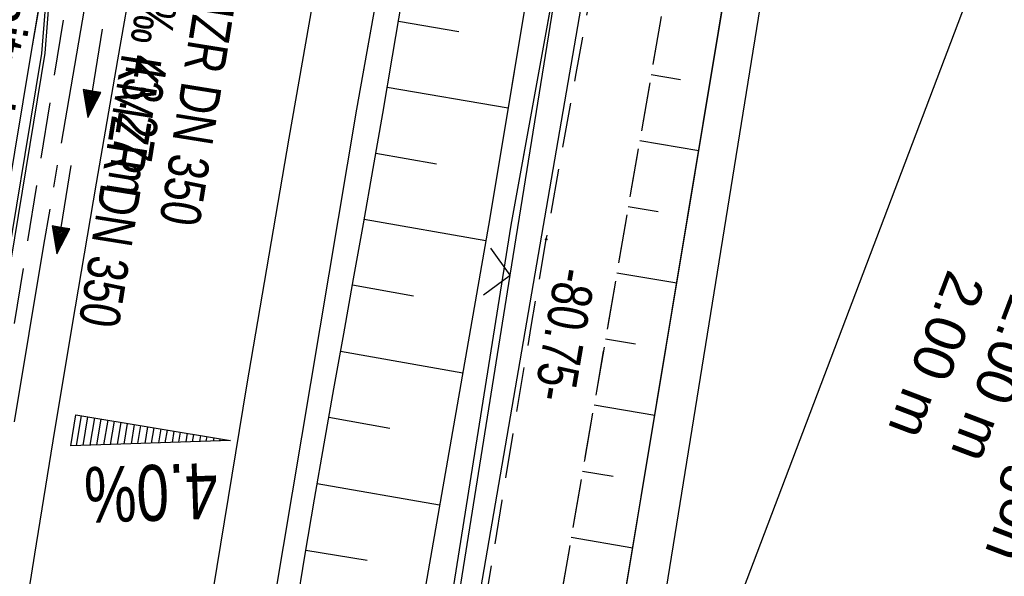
# Model space of a CAD drawing. Extents: x 508892 to 509489, y 458506 to 459473.
# Tile 12 of 62: x 509047 to 509091, y 458605 to 458630. Entities that reach past the tile are written whole.
import ezdxf

# ---------------------------------------------------------------- set-up
doc = ezdxf.new("R2010")
doc.units = 0
doc.header["$LTSCALE"] = 10
doc.header["$MEASUREMENT"] = 0
for name, pattern in [('ACHSE', [5.5, 4, -0.5, 0.5, -0.5]), ('AUSGEZOGEN', [0]), ('LT00', [0]), ('LT11', [0.3, 0.2, -0.1]), ('STRICHLINIE2', [0.375, 0.25, -0.125])]:
    doc.linetypes.add(name, pattern=pattern)
doc.layers.get('0').update_dxf_attribs({"linetype": 'LT00'})
for name, color, linetype in [('--EK_FBR', 1, 'LT00'), ('--EK_Halt-Pfeil', 4, 'LT00'), ('--EK_Haltung', 7, 'STRICHLINIE2'), ('--EK_Haltung-Text', 140, 'LT00'), ('--EL_DFK_AB_L', 21, 'LT00'), ('--EL_Halt-Pfeil', 4, 'LT00'), ('--EL_Haltung', 182, 'STRICHLINIE2'), ('--EL_Haltung-Text', 182, 'LT00'), ('-AX-093', 35, 'ACHSE'), ('-QUE-20O', 11, 'LT00'), ('ABSTAND', 8, 'LT00'), ('BW_TEXT_B', 20, 'AUSGEZOGEN'), ('DFK_AB_L', 21, 'LT00'), ('DFK_KATASTER', 250, 'LT00'), ('RINNE_TEXT', 11, 'Continuous'), ('V111_AFBR_BAB', 250, 'LT00'), ('V111_BOESCH', 250, 'LT00'), ('V111_BOSCHUNG', 250, 'LT00'), ('V111_FELDWEG', 250, 'LT11'), ('V111_GRABEN', 250, 'LT00'), ('V111_H_BORD', 8, 'LT00'), ('V111_LD_MARK', 250, 'LT00'), ('V111_RINNE', 182, 'LT00'), ('V111_ZAUN', 40, 'LT00'), ('V112_AFBR_BAB', 250, 'LT00'), ('V112_BOESCH', 250, 'LT00'), ('V112_BOSCHUNG', 250, 'LT00'), ('V112_FELDWEG', 250, 'LT11'), ('V112_GRABEN', 250, 'LT00'), ('V112_H_BORD', 8, 'LT00'), ('V112_LD_MARK', 250, 'LT00'), ('V112_RINNE', 182, 'LT00'), ('V112_ZAUN', 40, 'LT00')]:
    doc.layers.add(name, color=color, linetype=linetype)
doc.styles.add('Arial', font='ARIAL.TTF')
doc.styles.add('Beschrift', font='ARIAL.TTF')
doc.styles.add('Haltungsbeschriftung', font='ARIAL.TTF', dxfattribs={"width": 0.75})
doc.styles.get("Standard").update_dxf_attribs({"font": 'ARIAL.TTF'})

# ---------------------------------------------------------------- blocks, each defined once
blk = doc.blocks.new('SYMB0011')
at = {"color": 0, "linetype": 'ByBlock'}
for p, q in [((0.5, 0), (-0.5, 0)), ((0, 0.5), (0, -0.5))]:
    blk.add_line(p, q, dxfattribs=at)
blk = doc.blocks.new('SYMB0024')
at = {"color": 0, "linetype": 'ByBlock'}
for p, q in [((-0.5, 0.5), (0, 0)), ((0, 0), (0.5, 0.5))]:
    blk.add_line(p, q, dxfattribs=at)
blk = doc.blocks.new('SYMB0070')
at = {"color": 0, "linetype": 'ByBlock'}
for p, q in [((-0.5, 0), (0.2, 0)), ((0.5, 0), (0.2, 0.1)), ((0.2, 0.1), (0.2, 0)), ((0.468, 0), (0.21, 0.086)), ((0.21, 0.086), (0.21, -0.086)), ((0.21, -0.086), (0.468, 0)), ((0.22, -0.072), (0.437, 0)), ((0.23, -0.058), (0.405, 0)), ((0.24, -0.045), (0.374, 0)), ((0.342, 0), (0.25, 0.031)), ((0.25, 0.031), (0.25, -0.031)), ((0.25, -0.031), (0.342, 0)), ((0.26, -0.017), (0.31, 0)), ((0.27, -0.003), (0.279, 0))]:
    blk.add_line(p, q, dxfattribs=at)
for points in [[(0.2, 0), (0.2, -0.1), (0.5, 0)], [(0.437, 0), (0.22, 0.072), (0.22, -0.072)], [(0.405, 0), (0.23, 0.058), (0.23, -0.058)], [(0.374, 0), (0.24, 0.045), (0.24, -0.045)], [(0.31, 0), (0.26, 0.017), (0.26, -0.017)], [(0.279, 0), (0.27, 0.003), (0.27, -0.003)]]:
    blk.add_lwpolyline(points, dxfattribs=at)

msp = doc.modelspace()

# ---------------------------------------------------------------- linework, layer by layer
at = {"layer": '--EK_FBR', "linetype": 'LT11', "flags": 128}
for points in [[(509295.725, 459263.501), (509295.165, 459262.922), (509294.666, 459262.289), (509294.234, 459261.609), (509293.873, 459260.889), (509292.396, 459257.908), (509290.922, 459254.927), (509289.451, 459251.945), (509287.987, 459248.959), (509286.529, 459245.97), (509285.081, 459242.976), (509283.694, 459240.082), (509282.314, 459237.185), (509280.94, 459234.285), (509279.568, 459231.384), (509278.195, 459228.483), (509276.82, 459225.584), (509275.395, 459222.593), (509273.965, 459219.604), (509272.533, 459216.616), (509271.099, 459213.629), (509269.666, 459210.641), (509268.235, 459207.652), (509266.807, 459204.661), (509265.921, 459202.797), (509265.04, 459200.931), (509264.166, 459199.061), (509263.302, 459197.187), (509262.451, 459195.308), (509261.616, 459193.421), (509260.799, 459191.527), (509260.034, 459189.701), (509259.285, 459187.869), (509258.549, 459186.031), (509257.824, 459184.189), (509257.061, 459182.228), (509256.302, 459180.266), (509255.543, 459178.305), (509254.779, 459176.345), (509254.007, 459174.388), (509253.016, 459171.925), (509252.006, 459169.47), (509250.98, 459167.021), (509249.94, 459164.578), (509248.888, 459162.14), (509247.826, 459159.706), (509246.756, 459157.276), (509245.654, 459154.79), (509244.549, 459152.306), (509243.444, 459149.822), (509242.343, 459147.336), (509241.247, 459144.848), (509239.602, 459141.067), (509237.977, 459137.278), (509236.37, 459133.48), (509234.779, 459129.676), (509233.202, 459125.865), (509231.638, 459122.05), (509230.085, 459118.229), (509228.542, 459114.405), (509227.006, 459110.577), (509225.475, 459106.747), (509223.949, 459102.916), (509222.425, 459099.084), (509220.737, 459094.839), (509219.05, 459090.594), (509217.362, 459086.35), (509215.672, 459082.106), (509214.231, 459078.493), (509212.788, 459074.881), (509211.339, 459071.27), (509209.885, 459067.663), (509208.423, 459064.058), (509206.951, 459060.457), (509205.469, 459056.861), (509204.262, 459053.957), (509203.049, 459051.055), (509201.831, 459048.155), (509200.611, 459045.255), (509199.391, 459042.356), (509198.173, 459039.457), (509196.959, 459036.555), (509195.749, 459033.652), (509194.548, 459030.745), (509193.229, 459027.526), (509191.92, 459024.303), (509190.618, 459021.077), (509189.32, 459017.849), (509188.025, 459014.62), (509183.421, 459002.149), (509183.311, 459001.142), (509183.209, 459000.136), (509183.123, 458999.129), (509183.06, 458998.122), (509183.029, 458997.115), (509183.036, 458996.107), (509183.101, 458994.936), (509183.227, 458993.767), (509183.409, 458992.604), (509183.644, 458991.45), (509183.928, 458990.307), (509184.259, 458989.178), (509184.592, 458988.178), (509184.953, 458987.19), (509185.336, 458986.21), (509185.733, 458985.235), (509186.139, 458984.263), (509186.547, 458983.29), (509186.951, 458982.314), (509187.392, 458981.209), (509187.814, 458980.095), (509188.21, 458978.972), (509188.576, 458977.841), (509188.906, 458976.7), (509189.195, 458975.55), (509189.437, 458974.389), (509189.627, 458973.219), (509189.78, 458971.8), (509189.851, 458970.372), (509189.842, 458968.939), (509189.754, 458967.505), (509189.588, 458966.077), (509189.347, 458964.659), (509189.033, 458963.257), (509188.645, 458961.875), (509188.139, 458960.389), (509187.554, 458958.934), (509186.895, 458957.511), (509186.168, 458956.121), (509185.379, 458954.765), (509184.533, 458953.442), (509183.636, 458952.155), (509182.695, 458950.904), (509181.729, 458949.706), (509180.729, 458948.54), (509179.699, 458947.401), (509178.644, 458946.285), (509177.567, 458945.189), (509176.473, 458944.108), (509175.366, 458943.039), (509174.249, 458941.977), (509173.128, 458940.919), (509172.005, 458939.86), (509170.706, 458938.626), (509169.416, 458937.382), (509168.137, 458936.128), (509166.875, 458934.859), (509165.633, 458933.572), (509164.416, 458932.266), (509163.226, 458930.938), (509162.069, 458929.584), (509160.947, 458928.202), (509159.866, 458926.789), (509158.776, 458925.269), (509157.731, 458923.715), (509156.729, 458922.13), (509155.767, 458920.518), (509154.841, 458918.881), (509153.95, 458917.224), (509153.09, 458915.549), (509152.258, 458913.86), (509151.451, 458912.159), (509150.386, 458909.825), (509149.36, 458907.477), (509148.37, 458905.116), (509147.413, 458902.743), (509146.486, 458900.359), (509145.586, 458897.965), (509144.712, 458895.563), (509143.859, 458893.152), (509143.002, 458890.667), (509142.163, 458888.175), (509141.338, 458885.678), (509140.526, 458883.177), (509139.722, 458880.672), (509138.924, 458878.165), (509138.13, 458875.657), (509137.337, 458873.149), (509136.541, 458870.641), (509135.756, 458868.181), (509134.969, 458865.722), (509134.181, 458863.263), (509133.395, 458860.804), (509132.614, 458858.344), (509131.84, 458855.882), (509131.074, 458853.417), (509130.32, 458850.948), (509129.58, 458848.476), (509128.83, 458845.915), (509128.095, 458843.349), (509127.371, 458840.78), (509126.656, 458838.208), (509125.947, 458835.634), (509125.241, 458833.059), (509124.536, 458830.484), (509123.828, 458827.91), (509123.116, 458825.337), (509122.395, 458822.767), (509121.664, 458820.199), (509120.923, 458817.645), (509120.172, 458815.094), (509119.414, 458812.545), (509118.651, 458809.998), (509117.886, 458807.451), (509117.123, 458804.903), (509116.364, 458802.355), (509115.611, 458799.804), (509114.869, 458797.251), (509114.032, 458794.317), (509113.209, 458791.378), (509112.397, 458788.436), (509111.594, 458785.492), (509110.798, 458782.546), (509110.005, 458779.598), (509109.213, 458776.651), (509108.419, 458773.704), (509107.517, 458770.375), (509106.612, 458767.048), (509105.705, 458763.721), (509104.799, 458760.394), (509103.895, 458757.066), (509102.996, 458753.737), (509102.103, 458750.406), (509101.22, 458747.073), (509100.347, 458743.737), (509099.4, 458740.058), (509098.466, 458736.375), (509097.545, 458732.69), (509096.633, 458729.002), (509095.729, 458725.312), (509094.832, 458721.62), (509093.106, 458714.464), (509091.396, 458707.305), (509089.704, 458700.141), (509088.031, 458692.972), (509087.314, 458689.871), (509086.603, 458686.769), (509085.899, 458683.664), (509085.206, 458680.558), (509084.524, 458677.449), (509083.857, 458674.338), (509083.205, 458671.223), (509082.572, 458668.104), (509081.956, 458664.972), (509081.358, 458661.837), (509080.775, 458658.699), (509080.204, 458655.558), (509079.643, 458652.416), (509079.088, 458649.272), (509078.538, 458646.128), (509077.309, 458639.07), (509076.475, 458634.267), (509075.449, 458628.336), (509074.425, 458622.404), (509073.401, 458616.473), (509072.377, 458610.541), (509071.352, 458604.609), (509070.324, 458598.678), (509069.292, 458592.746), (509068.899, 458590.49), (509068.508, 458588.234), (509068.122, 458585.977), (509067.744, 458583.719), (509067.377, 458581.46), (509067.023, 458579.198), (509066.686, 458576.934), (509066.368, 458574.668), (509066.11, 458572.704), (509065.864, 458570.739), (509065.629, 458568.772), (509065.401, 458566.804), (509065.175, 458564.835), (509064.95, 458562.867), (509064.709, 458560.79), (509064.46, 458558.713), (509064.2, 458556.638), (509063.906, 458554.417), (509063.6, 458552.198), (509063.283, 458549.98), (509062.959, 458547.763), (509062.633, 458545.546), (509062.308, 458543.329), (509062.305, 458543.306)], [(509059.23, 458544.472), (509059.717, 458548.079), (509060.334, 458552.631), (509060.955, 458557.184), (509061.443, 458560.742), (509061.936, 458564.3), (509062.434, 458567.857), (509062.94, 458571.412), (509063.454, 458574.967), (509063.991, 458578.61), (509064.537, 458582.252), (509065.092, 458585.892), (509065.652, 458589.532), (509066.217, 458593.171), (509066.827, 458597.067), (509067.442, 458600.962), (509068.065, 458604.856), (509068.698, 458608.748), (509069.342, 458612.639), (509070, 458616.527), (509070.673, 458620.412), (509071.333, 458624.126), (509072.006, 458627.838), (509072.691, 458631.548), (509073.385, 458635.256), (509074.087, 458638.962), (509074.123, 458639.153), (509074.793, 458642.668), (509075.503, 458646.373), (509076.949, 458653.905), (509078.397, 458661.437), (509079.849, 458668.969), (509080.451, 458672.086), (509081.056, 458675.203), (509081.668, 458678.318), (509082.289, 458681.431), (509082.921, 458684.542), (509083.569, 458687.65), (509084.234, 458690.753), (509084.919, 458693.852), (509085.566, 458696.684), (509086.23, 458699.511), (509086.908, 458702.336), (509087.6, 458705.157), (509088.301, 458707.976), (509089.009, 458710.794), (509089.723, 458713.61), (509090.44, 458716.426), (509091.157, 458719.241), (509091.872, 458722.057), (509092.689, 458725.294), (509093.503, 458728.531), (509094.315, 458731.769), (509095.128, 458735.007), (509095.944, 458738.243), (509096.765, 458741.479), (509097.594, 458744.712), (509098.69, 458748.935), (509099.802, 458753.154), (509100.927, 458757.369), (509102.064, 458761.581), (509103.213, 458765.79), (509104.371, 458769.997), (509105.537, 458774.201), (509106.654, 458778.203), (509107.776, 458782.205), (509108.901, 458786.205), (509110.026, 458790.206), (509111.149, 458794.206), (509112.269, 458798.208), (509113.162, 458801.412), (509114.054, 458804.617), (509114.945, 458807.821), (509115.839, 458811.025), (509116.736, 458814.228), (509117.639, 458817.43), (509118.549, 458820.629), (509119.948, 458825.483), (509121.366, 458830.332), (509122.801, 458835.176), (509124.252, 458840.015), (509125.717, 458844.851), (509127.195, 458849.682), (509128.554, 458854.092), (509129.924, 458858.499), (509131.306, 458862.902), (509132.701, 458867.3), (509134.111, 458871.693), (509135.156, 458874.912), (509136.207, 458878.129), (509137.265, 458881.344), (509138.327, 458884.558), (509139.391, 458887.772), (509140.456, 458890.985), (509141.521, 458894.2), (509142.149, 458896.099), (509142.781, 458897.996), (509143.42, 458899.892), (509144.07, 458901.783), (509144.735, 458903.668), (509145.42, 458905.547), (509146.127, 458907.417), (509146.862, 458909.276), (509147.627, 458911.124), (509148.428, 458912.959), (509149.394, 458915.045), (509150.412, 458917.108), (509151.485, 458919.144), (509152.612, 458921.149), (509153.795, 458923.12), (509155.036, 458925.053), (509156.335, 458926.944), (509157.693, 458928.789), (509158.783, 458930.181), (509159.906, 458931.547), (509161.058, 458932.889), (509162.236, 458934.209), (509163.437, 458935.511), (509164.657, 458936.797), (509165.893, 458938.069), (509167.142, 458939.332), (509168.4, 458940.586), (509169.663, 458941.836), (509170.743, 458942.901), (509171.821, 458943.969), (509172.891, 458945.042), (509173.95, 458946.126), (509174.992, 458947.222), (509176.015, 458948.336), (509177.012, 458949.472), (509177.98, 458950.632), (509178.914, 458951.821), (509179.81, 458953.043), (509180.594, 458954.194), (509181.337, 458955.375), (509182.035, 458956.584), (509182.682, 458957.82), (509183.274, 458959.082), (509183.806, 458960.368), (509184.272, 458961.678), (509184.669, 458963.01), (509184.988, 458964.345), (509185.236, 458965.695), (509185.413, 458967.059), (509185.52, 458968.43), (509185.56, 458969.806), (509185.532, 458971.181), (509185.439, 458972.553), (509185.23, 458974.269), (509184.92, 458975.969), (509184.514, 458977.648), (509184.013, 458979.302), (509183.421, 458980.927), (509182.925, 458982.109), (509182.378, 458983.268), (509181.78, 458984.399), (509181.128, 458985.497), (509180.422, 458986.557), (509179.443, 458987.843), (509178.371, 458989.06), (509177.206, 458990.207), (509176.675, 458990.678), (509176.125, 458991.129), (509175.556, 458991.551), (509174.967, 458991.938), (509174.356, 458992.281), (509173.722, 458992.574), (509173.066, 458992.808)]]:
    msp.add_lwpolyline(points, dxfattribs=at)
at = {"layer": '--EK_FBR'}
for points in [[(509050.302, 458547.857), (509051.755, 458558.727), (509055.01, 458581.604), (509058.517, 458604.2), (509062.207, 458626.243), (509065.89, 458646.798), (509070.149, 458668.805), (509074.522, 458690.499), (509079.263, 458712.697), (509084.982, 458738.268), (509090.538, 458761.434), (509096.211, 458784.013), (509101.791, 458805.626), (509107.869, 458828.242)], [(509050.302, 458547.857), (509051.755, 458558.727), (509055.01, 458581.604), (509058.517, 458604.2), (509062.207, 458626.243), (509064.565, 458639.405)]]:
    msp.add_lwpolyline(points, dxfattribs=at)
at = {"layer": '--EK_FBR', "color": 2}
for points in [[(509063.883, 458692.843), (509062.983, 458688.454), (509062.092, 458684.064), (509061.209, 458679.672), (509060.331, 458675.279), (509059.457, 458670.885), (509058.718, 458667.151), (509057.982, 458663.417), (509057.251, 458659.681), (509056.527, 458655.945), (509055.812, 458652.206), (509055.106, 458648.466), (509054.364, 458644.467), (509053.634, 458640.466), (509052.915, 458636.463), (509052.207, 458632.458), (509051.507, 458628.452), (509050.556, 458622.928), (509049.622, 458617.401), (509048.704, 458611.872), (509047.805, 458606.339), (509046.882, 458600.538)], [(509053.496, 458639.696), (509052.915, 458636.463), (509052.207, 458632.458), (509051.507, 458628.452), (509050.556, 458622.928), (509049.622, 458617.401), (509048.704, 458611.872), (509047.805, 458606.339), (509046.882, 458600.538), (509045.98, 458594.734), (509045.096, 458588.927), (509044.231, 458583.117), (509043.402, 458577.434), (509042.587, 458571.748), (509041.787, 458566.06), (509041, 458560.371), (509039.979, 458552.859), (509039.84, 458551.823)]]:
    msp.add_lwpolyline(points, dxfattribs=at)
at = {"layer": '--EK_Haltung'}
msp.add_line((509050.866, 458641.333), (509044.229, 458600.088), dxfattribs=at)
at = {"layer": '--EL_DFK_AB_L'}
msp.add_line((509076.173, 458653.85), (509062.737, 458575.749), dxfattribs=at)
at = {"layer": '--EL_Haltung'}
msp.add_line((509050.866, 458641.333), (509044.229, 458600.088), dxfattribs=at)
at = {"layer": '-AX-093', "ltscale": 0.2}
msp.add_lwpolyline([(509088.75, 458806.514), (509085.551, 458794.292), (509082.421, 458782.053), (509079.362, 458769.795), (509076.375, 458757.521), (509073.459, 458745.228), (509070.616, 458732.919), (509067.846, 458720.593), (509065.151, 458708.251), (509062.53, 458695.892), (509059.985, 458683.518), (509057.517, 458671.128), (509055.126, 458658.723), (509052.812, 458646.304), (509052.581, 458645.037), (509050.354, 458632.602), (509048.206, 458620.152), (509046.137, 458607.69), (509044.147, 458595.214), (509042.236, 458582.726), (509040.404, 458570.226), (509038.651, 458557.715), (509037.959, 458552.536)], dxfattribs=at)
at = {"layer": '-QUE-20O'}
for p, q in [((509049.892, 458612.532), (509049.671, 458611.196)), ((509049.977, 458611.206), (509050.188, 458612.483)), ((509050.484, 458612.433), (509050.282, 458611.216)), ((509050.588, 458611.227), (509050.78, 458612.385)), ((509051.076, 458612.335), (509050.894, 458611.237)), ((509051.2, 458611.248), (509051.372, 458612.287)), ((509051.668, 458612.237), (509051.505, 458611.257)), ((509051.811, 458611.267), (509051.964, 458612.188)), ((509052.26, 458612.139), (509052.117, 458611.277)), ((509052.423, 458611.288), (509052.556, 458612.09)), ((509052.852, 458612.041), (509052.728, 458611.298)), ((509053.034, 458611.307), (509053.148, 458611.992)), ((509053.444, 458611.944), (509053.34, 458611.318)), ((509053.646, 458611.327), (509053.74, 458611.894)), ((509054.036, 458611.845), (509053.952, 458611.337)), ((509054.258, 458611.349), (509054.332, 458611.794)), ((509054.628, 458611.746), (509054.563, 458611.359)), ((509054.869, 458611.368), (509054.923, 458611.696)), ((509055.219, 458611.648), (509055.175, 458611.379)), ((509055.48, 458611.389), (509055.515, 458611.598)), ((509055.811, 458611.55), (509055.786, 458611.398)), ((509056.092, 458611.409), (509056.107, 458611.5)), ((509056.403, 458611.451), (509056.398, 458611.418))]:
    msp.add_line(p, q, dxfattribs=at)
msp.add_lwpolyline([(509049.427, 458611.188), (509049.656, 458612.57), (509056.562, 458611.425), (509049.427, 458611.188)], dxfattribs=at)
at = {"layer": 'DFK_AB_L'}
msp.add_line((509076.173, 458653.85), (509062.737, 458575.749), dxfattribs=at)
at = {"layer": 'DFK_KATASTER'}
msp.add_line((509083.731, 458652.549), (509070.61, 458571.319), dxfattribs=at)
at = {"layer": 'V111_AFBR_BAB'}
msp.add_lwpolyline([(509050.302, 458547.857), (509051.755, 458558.727), (509055.01, 458581.604), (509058.517, 458604.2), (509062.207, 458626.243), (509065.89, 458646.798), (509070.149, 458668.805), (509074.522, 458690.499), (509079.263, 458712.697), (509084.982, 458738.268), (509090.538, 458761.434), (509096.211, 458784.013), (509101.791, 458805.626), (509107.869, 458828.242)], dxfattribs=at)
at = {"layer": 'V111_AFBR_BAB', "color": 0}
msp.add_lwpolyline([(509063.883, 458692.843), (509062.983, 458688.454), (509062.092, 458684.064), (509061.209, 458679.672), (509060.331, 458675.279), (509059.457, 458670.885), (509058.718, 458667.151), (509057.982, 458663.417), (509057.251, 458659.681), (509056.527, 458655.945), (509055.812, 458652.206), (509055.106, 458648.466), (509054.364, 458644.467), (509053.634, 458640.466), (509052.915, 458636.463), (509052.207, 458632.458), (509051.507, 458628.452), (509050.556, 458622.928), (509049.622, 458617.401), (509048.704, 458611.872), (509047.805, 458606.339), (509046.882, 458600.538)], dxfattribs=at)
at = {"layer": 'V111_BOESCH'}
msp.add_lwpolyline([(509059.5, 458603.874), (509059.903, 458606.341), (509060.32, 458608.807), (509060.747, 458611.27), (509061.181, 458613.733), (509061.619, 458616.194), (509062.06, 458618.656), (509062.499, 458621.118), (509062.934, 458623.58), (509063.363, 458626.044), (509063.8, 458628.61), (509064.23, 458631.177), (509064.656, 458633.745), (509065.082, 458636.313), (509065.511, 458638.88), (509065.946, 458641.446), (509066.39, 458644.01), (509066.848, 458646.572), (509067.353, 458649.302), (509067.874, 458652.028), (509068.408, 458654.752), (509068.952, 458657.475)], dxfattribs=at)
at = {"layer": 'V111_BOSCHUNG'}
for p, q in [((509064.062, 458630.172), (509066.76, 458629.717)), ((509075.356, 458627.796), (509076.665, 458627.573)), ((509063.565, 458627.224), (509068.964, 458626.294)), ((509074.845, 458624.84), (509077.483, 458624.391)), ((509063.055, 458624.267), (509065.763, 458623.801)), ((509074.335, 458621.883), (509075.663, 458621.657)), ((509062.536, 458621.323), (509067.97, 458620.366)), ((509073.824, 458618.927), (509076.501, 458618.472)), ((509062.011, 458618.381), (509064.731, 458617.89)), ((509073.314, 458615.971), (509074.662, 458615.741)), ((509061.482, 458615.427), (509066.935, 458614.445)), ((509072.804, 458613.014), (509075.518, 458612.553)), ((509060.956, 458612.463), (509063.688, 458611.982)), ((509072.293, 458610.058), (509073.66, 458609.826)), ((509060.439, 458609.498), (509065.906, 458608.556)), ((509071.783, 458607.102), (509074.536, 458606.634)), ((509059.935, 458606.529), (509062.663, 458606.07))]:
    msp.add_line(p, q, dxfattribs=at)
at = {"layer": 'V111_FELDWEG', "flags": 128}
for points in [[(509295.725, 459263.501), (509295.165, 459262.922), (509294.666, 459262.289), (509294.234, 459261.609), (509293.873, 459260.889), (509292.396, 459257.908), (509290.922, 459254.927), (509289.451, 459251.945), (509287.987, 459248.959), (509286.529, 459245.97), (509285.081, 459242.976), (509283.694, 459240.082), (509282.314, 459237.185), (509280.94, 459234.285), (509279.568, 459231.384), (509278.195, 459228.483), (509276.82, 459225.584), (509275.395, 459222.593), (509273.965, 459219.604), (509272.533, 459216.616), (509271.099, 459213.629), (509269.666, 459210.641), (509268.235, 459207.652), (509266.807, 459204.661), (509265.921, 459202.797), (509265.04, 459200.931), (509264.166, 459199.061), (509263.302, 459197.187), (509262.451, 459195.308), (509261.616, 459193.421), (509260.799, 459191.527), (509260.034, 459189.701), (509259.285, 459187.869), (509258.549, 459186.031), (509257.824, 459184.189), (509257.061, 459182.228), (509256.302, 459180.266), (509255.543, 459178.305), (509254.779, 459176.345), (509254.007, 459174.388), (509253.016, 459171.925), (509252.006, 459169.47), (509250.98, 459167.021), (509249.94, 459164.578), (509248.888, 459162.14), (509247.826, 459159.706), (509246.756, 459157.276), (509245.654, 459154.79), (509244.549, 459152.306), (509243.444, 459149.822), (509242.343, 459147.336), (509241.247, 459144.848), (509239.602, 459141.067), (509237.977, 459137.278), (509236.37, 459133.48), (509234.779, 459129.676), (509233.202, 459125.865), (509231.638, 459122.05), (509230.085, 459118.229), (509228.542, 459114.405), (509227.006, 459110.577), (509225.475, 459106.747), (509223.949, 459102.916), (509222.425, 459099.084), (509220.737, 459094.839), (509219.05, 459090.594), (509217.362, 459086.35), (509215.672, 459082.106), (509214.231, 459078.493), (509212.788, 459074.881), (509211.339, 459071.27), (509209.885, 459067.663), (509208.423, 459064.058), (509206.951, 459060.457), (509205.469, 459056.861), (509204.262, 459053.957), (509203.049, 459051.055), (509201.831, 459048.155), (509200.611, 459045.255), (509199.391, 459042.356), (509198.173, 459039.457), (509196.959, 459036.555), (509195.749, 459033.652), (509194.548, 459030.745), (509193.229, 459027.526), (509191.92, 459024.303), (509190.618, 459021.077), (509189.32, 459017.849), (509188.025, 459014.62), (509183.421, 459002.149), (509183.311, 459001.142), (509183.209, 459000.136), (509183.123, 458999.129), (509183.06, 458998.122), (509183.029, 458997.115), (509183.036, 458996.107), (509183.101, 458994.936), (509183.227, 458993.767), (509183.409, 458992.604), (509183.644, 458991.45), (509183.928, 458990.307), (509184.259, 458989.178), (509184.592, 458988.178), (509184.953, 458987.19), (509185.336, 458986.21), (509185.733, 458985.235), (509186.139, 458984.263), (509186.547, 458983.29), (509186.951, 458982.314), (509187.392, 458981.209), (509187.814, 458980.095), (509188.21, 458978.972), (509188.576, 458977.841), (509188.906, 458976.7), (509189.195, 458975.55), (509189.437, 458974.389), (509189.627, 458973.219), (509189.78, 458971.8), (509189.851, 458970.372), (509189.842, 458968.939), (509189.754, 458967.505), (509189.588, 458966.077), (509189.347, 458964.659), (509189.033, 458963.257), (509188.645, 458961.875), (509188.139, 458960.389), (509187.554, 458958.934), (509186.895, 458957.511), (509186.168, 458956.121), (509185.379, 458954.765), (509184.533, 458953.442), (509183.636, 458952.155), (509182.695, 458950.904), (509181.729, 458949.706), (509180.729, 458948.54), (509179.699, 458947.401), (509178.644, 458946.285), (509177.567, 458945.189), (509176.473, 458944.108), (509175.366, 458943.039), (509174.249, 458941.977), (509173.128, 458940.919), (509172.005, 458939.86), (509170.706, 458938.626), (509169.416, 458937.382), (509168.137, 458936.128), (509166.875, 458934.859), (509165.633, 458933.572), (509164.416, 458932.266), (509163.226, 458930.938), (509162.069, 458929.584), (509160.947, 458928.202), (509159.866, 458926.789), (509158.776, 458925.269), (509157.731, 458923.715), (509156.729, 458922.13), (509155.767, 458920.518), (509154.841, 458918.881), (509153.95, 458917.224), (509153.09, 458915.549), (509152.258, 458913.86), (509151.451, 458912.159), (509150.386, 458909.825), (509149.36, 458907.477), (509148.37, 458905.116), (509147.413, 458902.743), (509146.486, 458900.359), (509145.586, 458897.965), (509144.712, 458895.563), (509143.859, 458893.152), (509143.002, 458890.667), (509142.163, 458888.175), (509141.338, 458885.678), (509140.526, 458883.177), (509139.722, 458880.672), (509138.924, 458878.165), (509138.13, 458875.657), (509137.337, 458873.149), (509136.541, 458870.641), (509135.756, 458868.181), (509134.969, 458865.722), (509134.181, 458863.263), (509133.395, 458860.804), (509132.614, 458858.344), (509131.84, 458855.882), (509131.074, 458853.417), (509130.32, 458850.948), (509129.58, 458848.476), (509128.83, 458845.915), (509128.095, 458843.349), (509127.371, 458840.78), (509126.656, 458838.208), (509125.947, 458835.634), (509125.241, 458833.059), (509124.536, 458830.484), (509123.828, 458827.91), (509123.116, 458825.337), (509122.395, 458822.767), (509121.664, 458820.199), (509120.923, 458817.645), (509120.172, 458815.094), (509119.414, 458812.545), (509118.651, 458809.998), (509117.886, 458807.451), (509117.123, 458804.903), (509116.364, 458802.355), (509115.611, 458799.804), (509114.869, 458797.251), (509114.032, 458794.317), (509113.209, 458791.378), (509112.397, 458788.436), (509111.594, 458785.492), (509110.798, 458782.546), (509110.005, 458779.598), (509109.213, 458776.651), (509108.419, 458773.704), (509107.517, 458770.375), (509106.612, 458767.048), (509105.705, 458763.721), (509104.799, 458760.394), (509103.895, 458757.066), (509102.996, 458753.737), (509102.103, 458750.406), (509101.22, 458747.073), (509100.347, 458743.737), (509099.4, 458740.058), (509098.466, 458736.375), (509097.545, 458732.69), (509096.633, 458729.002), (509095.729, 458725.312), (509094.832, 458721.62), (509093.106, 458714.464), (509091.396, 458707.305), (509089.704, 458700.141), (509088.031, 458692.972), (509087.314, 458689.871), (509086.603, 458686.769), (509085.899, 458683.664), (509085.206, 458680.558), (509084.524, 458677.449), (509083.857, 458674.338), (509083.205, 458671.223), (509082.572, 458668.104), (509081.956, 458664.972), (509081.358, 458661.837), (509080.775, 458658.699), (509080.204, 458655.558), (509079.643, 458652.416), (509079.088, 458649.272), (509078.538, 458646.128), (509077.505, 458640.198), (509076.475, 458634.267), (509075.449, 458628.336), (509074.425, 458622.404), (509073.401, 458616.473), (509072.377, 458610.541), (509071.352, 458604.61), (509070.324, 458598.678), (509069.292, 458592.746), (509068.899, 458590.49), (509068.508, 458588.234), (509068.122, 458585.977), (509067.744, 458583.719), (509067.377, 458581.46), (509067.023, 458579.198), (509066.686, 458576.935), (509066.368, 458574.668), (509066.11, 458572.704), (509065.864, 458570.739), (509065.629, 458568.772), (509065.401, 458566.804), (509065.175, 458564.835), (509064.95, 458562.867), (509064.709, 458560.789), (509064.46, 458558.713), (509064.2, 458556.638), (509063.906, 458554.417), (509063.599, 458552.198), (509063.283, 458549.98), (509062.959, 458547.763), (509062.633, 458545.546), (509062.308, 458543.329), (509062.305, 458543.306)], [(509059.23, 458544.472), (509059.717, 458548.079), (509060.334, 458552.632), (509060.955, 458557.184), (509061.443, 458560.742), (509061.936, 458564.3), (509062.434, 458567.857), (509062.94, 458571.413), (509063.454, 458574.967), (509063.991, 458578.61), (509064.537, 458582.252), (509065.091, 458585.892), (509065.652, 458589.532), (509066.217, 458593.171), (509066.826, 458597.067), (509067.442, 458600.962), (509068.065, 458604.856), (509068.698, 458608.748), (509069.342, 458612.639), (509070, 458616.527), (509070.673, 458620.412), (509071.333, 458624.126), (509072.006, 458627.838), (509072.691, 458631.548), (509073.385, 458635.256), (509074.087, 458638.962), (509074.793, 458642.668), (509075.503, 458646.373), (509076.949, 458653.905), (509078.397, 458661.437), (509079.849, 458668.969), (509080.451, 458672.086), (509081.056, 458675.203), (509081.668, 458678.318), (509082.289, 458681.431), (509082.921, 458684.542), (509083.569, 458687.65), (509084.234, 458690.753), (509084.919, 458693.852), (509085.566, 458696.684), (509086.23, 458699.511), (509086.908, 458702.336), (509087.6, 458705.157), (509088.301, 458707.976), (509089.009, 458710.794), (509089.723, 458713.61), (509090.44, 458716.426), (509091.157, 458719.241), (509091.872, 458722.057), (509092.689, 458725.294), (509093.503, 458728.531), (509094.315, 458731.769), (509095.128, 458735.007), (509095.944, 458738.243), (509096.765, 458741.479), (509097.594, 458744.712), (509098.69, 458748.935), (509099.802, 458753.154), (509100.927, 458757.369), (509102.064, 458761.581), (509103.213, 458765.79), (509104.371, 458769.997), (509105.537, 458774.201), (509106.654, 458778.203), (509107.776, 458782.205), (509108.901, 458786.205), (509110.026, 458790.206), (509111.149, 458794.206), (509112.269, 458798.208), (509113.162, 458801.412), (509114.054, 458804.617), (509114.945, 458807.821), (509115.839, 458811.025), (509116.736, 458814.228), (509117.639, 458817.43), (509118.549, 458820.629), (509119.948, 458825.483), (509121.366, 458830.332), (509122.801, 458835.176), (509124.252, 458840.015), (509125.717, 458844.851), (509127.195, 458849.682), (509128.554, 458854.092), (509129.924, 458858.499), (509131.306, 458862.902), (509132.701, 458867.3), (509134.111, 458871.693), (509135.156, 458874.912), (509136.207, 458878.129), (509137.265, 458881.344), (509138.327, 458884.558), (509139.391, 458887.772), (509140.456, 458890.985), (509141.521, 458894.2), (509142.149, 458896.099), (509142.781, 458897.996), (509143.42, 458899.892), (509144.07, 458901.783), (509144.735, 458903.668), (509145.42, 458905.547), (509146.127, 458907.417), (509146.862, 458909.276), (509147.627, 458911.124), (509148.428, 458912.959), (509149.394, 458915.045), (509150.412, 458917.108), (509151.485, 458919.144), (509152.612, 458921.149), (509153.795, 458923.12), (509155.036, 458925.053), (509156.335, 458926.944), (509157.693, 458928.789), (509158.783, 458930.181), (509159.906, 458931.547), (509161.058, 458932.889), (509162.236, 458934.209), (509163.437, 458935.511), (509164.657, 458936.797), (509165.893, 458938.069), (509167.142, 458939.332), (509168.4, 458940.586), (509169.663, 458941.836), (509170.743, 458942.901), (509171.821, 458943.969), (509172.891, 458945.042), (509173.95, 458946.126), (509174.992, 458947.222), (509176.015, 458948.336), (509177.012, 458949.472), (509177.98, 458950.632), (509178.914, 458951.821), (509179.81, 458953.043), (509180.594, 458954.194), (509181.337, 458955.375), (509182.035, 458956.584), (509182.682, 458957.82), (509183.274, 458959.082), (509183.806, 458960.368), (509184.272, 458961.678), (509184.669, 458963.01), (509184.988, 458964.345), (509185.236, 458965.695), (509185.413, 458967.059), (509185.52, 458968.43), (509185.56, 458969.806), (509185.532, 458971.181), (509185.439, 458972.553), (509185.23, 458974.269), (509184.92, 458975.969), (509184.514, 458977.648), (509184.013, 458979.302), (509183.421, 458980.927), (509182.925, 458982.109), (509182.378, 458983.268), (509181.78, 458984.399), (509181.128, 458985.497), (509180.422, 458986.557), (509179.443, 458987.843), (509178.371, 458989.06), (509177.206, 458990.207), (509176.675, 458990.678), (509176.125, 458991.129), (509175.556, 458991.551), (509174.967, 458991.938), (509174.356, 458992.281), (509173.722, 458992.574), (509173.066, 458992.808)]]:
    msp.add_lwpolyline(points, dxfattribs=at)
at = {"layer": 'V111_GRABEN'}
for points in [[(509171.553, 458987.077), (509162.093, 458962.762), (509156.427, 458945.788), (509148.056, 458922.059), (509138.123, 458893.145), (509131.102, 458871.591), (509124.802, 458850.282), (509115.09, 458819.41), (509106.762, 458790.884), (509099.605, 458763.39), (509092.821, 458738.561), (509084.241, 458702.343), (509078.121, 458674.612), (509072.519, 458647.663), (509068.148, 458621.385), (509063.228, 458593.231), (509059.033, 458564.893), (509056.325, 458545.573)], [(509057.64, 458545.075), (509060.37, 458564.871), (509064.647, 458593.044), (509069.095, 458621.047), (509073.868, 458647.33), (509079.419, 458674.213), (509085.481, 458701.754), (509094.25, 458738.426), (509100.701, 458763.052), (509107.972, 458790.317), (509116.287, 458818.884), (509125.528, 458849.894), (509132.299, 458871.236), (509139.264, 458892.787), (509149.793, 458922.16), (509157.081, 458942.436), (509163.685, 458962.248), (509172.604, 458986.461)]]:
    msp.add_lwpolyline(points, dxfattribs=at)
at = {"layer": 'V111_H_BORD'}
msp.add_lwpolyline([(509048.685, 458634.124), (509048.272, 458628.738), (509044.528, 458606.062), (509037.806, 458560.565), (509036.833, 458552.963)], dxfattribs=at)
at = {"layer": 'V111_LD_MARK'}
msp.add_lwpolyline([(509047.562, 458548.896), (509048.836, 458558.383), (509050.396, 458569.5), (509052.023, 458580.609), (509053.715, 458591.708), (509055.472, 458602.797), (509057.292, 458613.876), (509059.177, 458624.944), (509061.124, 458636.001), (509063.133, 458647.047), (509065.304, 458658.608), (509067.543, 458670.157), (509069.848, 458681.692), (509072.218, 458693.214), (509074.654, 458704.722), (509077.155, 458716.217), (509079.721, 458727.697), (509082.349, 458739.162), (509085.042, 458750.613), (509087.796, 458762.049), (509090.608, 458773.449), (509093.48, 458784.834), (509096.414, 458796.203), (509099.407, 458807.556)], dxfattribs=at)
at = {"layer": 'V111_RINNE'}
msp.add_lwpolyline([(509043.527, 458600.447), (509044.427, 458606.118), (509045.157, 458610.642), (509045.894, 458615.165), (509046.639, 458619.687), (509047.387, 458624.208), (509048.137, 458628.729), (509048.563, 458634.131), (509048.11, 458631.473), (509047.661, 458628.815), (509046.904, 458624.318), (509046.151, 458619.821), (509045.404, 458615.322), (509044.665, 458610.823), (509043.937, 458606.321), (509042.73, 458598.691)], dxfattribs=at)
at = {"layer": 'V111_ZAUN'}
for p, q in [((509069.063, 458618.815), (509071.434, 458633.627)), ((509066.692, 458604.004), (509069.063, 458618.815))]:
    msp.add_line(p, q, dxfattribs=at)
at = {"layer": 'V112_AFBR_BAB', "color": 0}
msp.add_lwpolyline([(509053.496, 458639.696), (509052.915, 458636.463), (509052.207, 458632.458), (509051.507, 458628.452), (509050.556, 458622.928), (509049.622, 458617.401), (509048.704, 458611.872), (509047.805, 458606.339), (509046.882, 458600.538), (509045.98, 458594.734), (509045.096, 458588.927), (509044.231, 458583.117), (509043.402, 458577.434), (509042.587, 458571.748), (509041.787, 458566.06), (509041, 458560.371), (509039.979, 458552.859), (509039.84, 458551.823)], dxfattribs=at)
at = {"layer": 'V112_AFBR_BAB'}
msp.add_lwpolyline([(509050.302, 458547.857), (509051.755, 458558.727), (509055.01, 458581.604), (509058.517, 458604.2), (509062.207, 458626.243), (509064.565, 458639.405)], dxfattribs=at)
at = {"layer": 'V112_BOESCH'}
for points in [[(509059.5, 458603.874), (509059.904, 458606.341), (509060.32, 458608.807), (509060.747, 458611.27), (509061.181, 458613.733), (509061.619, 458616.194), (509062.06, 458618.656), (509062.499, 458621.118), (509062.934, 458623.58), (509063.363, 458626.044), (509063.8, 458628.61), (509064.23, 458631.177), (509064.656, 458633.745), (509065.082, 458636.313), (509065.511, 458638.88), (509065.595, 458639.378)], [(509072.121, 458567.177), (509071.786, 458567.416), (509071.463, 458567.663), (509071.161, 458567.925), (509070.891, 458568.209), (509070.602, 458568.616), (509070.371, 458569.065), (509070.188, 458569.547), (509070.04, 458570.053), (509069.916, 458570.577), (509069.803, 458571.109), (509072.159, 458592.311), (509079.907, 458639.001)]]:
    msp.add_lwpolyline(points, dxfattribs=at)
at = {"layer": 'V112_BOSCHUNG'}
for p, q in [((509064.062, 458630.172), (509066.76, 458629.717)), ((509075.356, 458627.796), (509076.665, 458627.573)), ((509063.565, 458627.224), (509068.964, 458626.294)), ((509074.845, 458624.84), (509077.483, 458624.391)), ((509063.055, 458624.267), (509065.763, 458623.801)), ((509074.335, 458621.883), (509075.663, 458621.657)), ((509062.536, 458621.323), (509067.97, 458620.366)), ((509073.824, 458618.927), (509076.501, 458618.472)), ((509062.011, 458618.381), (509064.731, 458617.891)), ((509073.314, 458615.971), (509074.662, 458615.741)), ((509061.483, 458615.427), (509066.935, 458614.445)), ((509072.804, 458613.014), (509075.518, 458612.553)), ((509060.956, 458612.463), (509063.688, 458611.982)), ((509072.293, 458610.058), (509073.66, 458609.826)), ((509060.439, 458609.497), (509065.906, 458608.556)), ((509071.783, 458607.102), (509074.536, 458606.634)), ((509059.935, 458606.529), (509062.663, 458606.07))]:
    msp.add_line(p, q, dxfattribs=at)
at = {"layer": 'V112_FELDWEG', "flags": 128}
for points in [[(509059.23, 458544.472), (509059.717, 458548.079), (509060.334, 458552.631), (509060.955, 458557.184), (509061.443, 458560.742), (509061.936, 458564.3), (509062.434, 458567.857), (509062.94, 458571.412), (509063.454, 458574.967), (509063.991, 458578.61), (509064.537, 458582.252), (509065.092, 458585.892), (509065.652, 458589.532), (509066.217, 458593.171), (509066.827, 458597.067), (509067.442, 458600.962), (509068.065, 458604.856), (509068.698, 458608.748), (509069.342, 458612.639), (509070, 458616.527), (509070.673, 458620.412), (509071.333, 458624.126), (509072.006, 458627.838), (509072.691, 458631.548), (509073.385, 458635.256), (509074.087, 458638.962), (509074.123, 458639.153)], [(509077.309, 458639.07), (509076.475, 458634.267), (509075.449, 458628.336), (509074.425, 458622.404), (509073.401, 458616.473), (509072.377, 458610.541), (509071.352, 458604.609), (509070.324, 458598.678), (509069.292, 458592.746), (509068.899, 458590.49), (509068.508, 458588.234), (509068.122, 458585.977), (509067.744, 458583.719), (509067.377, 458581.46), (509067.023, 458579.198), (509066.686, 458576.934), (509066.368, 458574.668), (509066.11, 458572.704), (509065.864, 458570.739), (509065.629, 458568.772), (509065.401, 458566.804), (509065.175, 458564.835), (509064.95, 458562.867), (509064.709, 458560.79), (509064.46, 458558.713), (509064.2, 458556.638), (509063.906, 458554.417), (509063.6, 458552.198), (509063.283, 458549.98), (509062.959, 458547.763), (509062.633, 458545.546), (509062.308, 458543.329), (509062.305, 458543.306)]]:
    msp.add_lwpolyline(points, dxfattribs=at)
at = {"layer": 'V112_GRABEN'}
for points in [[(509071.117, 458639.233), (509068.148, 458621.385), (509063.228, 458593.231), (509059.033, 458564.893), (509056.325, 458545.573)], [(509057.64, 458545.075), (509060.37, 458564.871), (509064.647, 458593.044), (509069.095, 458621.047), (509072.391, 458639.199)]]:
    msp.add_lwpolyline(points, dxfattribs=at)
at = {"layer": 'V112_H_BORD'}
msp.add_lwpolyline([(509048.685, 458634.124), (509048.272, 458628.738), (509044.528, 458606.062), (509037.806, 458560.565), (509036.833, 458552.963)], dxfattribs=at)
at = {"layer": 'V112_LD_MARK'}
msp.add_lwpolyline([(509047.562, 458548.896), (509048.836, 458558.383), (509050.396, 458569.5), (509052.023, 458580.609), (509053.715, 458591.708), (509055.472, 458602.797), (509057.292, 458613.875), (509059.177, 458624.944), (509061.124, 458636.001), (509061.756, 458639.479)], dxfattribs=at)
at = {"layer": 'V112_RINNE'}
msp.add_lwpolyline([(509043.527, 458600.447), (509044.427, 458606.118), (509045.157, 458610.642), (509045.895, 458615.165), (509046.639, 458619.687), (509047.387, 458624.208), (509048.137, 458628.729), (509048.563, 458634.131), (509048.563, 458634.131), (509048.111, 458631.473), (509047.661, 458628.815), (509046.904, 458624.318), (509046.151, 458619.821), (509045.404, 458615.322), (509044.665, 458610.823), (509043.937, 458606.321), (509042.73, 458598.691)], dxfattribs=at)
at = {"layer": 'V112_ZAUN'}
for p, q in [((509069.063, 458618.815), (509071.434, 458633.627)), ((509066.692, 458604.004), (509069.063, 458618.815))]:
    msp.add_line(p, q, dxfattribs=at)

# ---------------------------------------------------------------- block references
at = {"layer": '--EK_Halt-Pfeil', "xscale": 4.000000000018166, "yscale": 4, "zscale": 4, "rotation": 260.8576000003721}
msp.add_blockref('SYMB0070', (509050.507, 458627.841), dxfattribs=at)
at = {"layer": '--EL_Halt-Pfeil', "xscale": 4.000000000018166, "yscale": 4, "zscale": 4, "rotation": 260.8576000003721}
msp.add_blockref('SYMB0070', (509049.115, 458621.745), dxfattribs=at)
at = {"layer": 'V111_FELDWEG', "xscale": 0.09999999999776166, "yscale": 0.09999999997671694, "zscale": 0.1, "rotation": 249.2379000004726}
msp.add_blockref('SYMB0011', (509070.673, 458620.412), dxfattribs=at)
at = {"layer": 'V111_ZAUN', "xscale": 2.100000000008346, "yscale": 2.099999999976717, "zscale": 2.1, "rotation": 80.9037800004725}
msp.add_blockref('SYMB0024', (509069.063, 458618.815), dxfattribs=at)
at = {"layer": 'V112_FELDWEG', "xscale": 0.1000000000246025, "yscale": 0.09999999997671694, "zscale": 0.1, "rotation": 268.4925099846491}
msp.add_blockref('SYMB0011', (509070.673, 458620.412), dxfattribs=at)
at = {"layer": 'V112_ZAUN', "xscale": 2.099999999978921, "yscale": 2.099999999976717, "zscale": 2.1, "rotation": 80.9029400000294}
msp.add_blockref('SYMB0024', (509069.063, 458618.815), dxfattribs=at)

# ---------------------------------------------------------------- texts
at = {"layer": '--EK_Haltung-Text', "style": 'Haltungsbeschriftung', "width": 0.75}
for s, p in [('6.5‰ 43.27m', (509052.8, 458633.725)), ('KMZR DN 350', (509055.328, 458633.318))]:
    msp.add_text(s, height=1.8, rotation=-99.1424, dxfattribs=at).set_placement(p)
at = {"layer": '--EL_Haltung-Text', "style": 'Haltungsbeschriftung', "width": 0.75}
msp.add_text('KMZR DN 350', height=1.8, rotation=-99.1424, dxfattribs=at).set_placement((509051.721, 458628.769))
at = {"layer": '-QUE-20O', "style": 'Beschrift', "width": 0.75}
msp.add_text('4.0%', height=2.5, rotation=181.8981, dxfattribs=at).set_placement((509055.953, 458610.43))
at = {"layer": 'ABSTAND', "width": 0.75}
msp.add_text(' -80.75-', height=1.8, rotation=-99.7605, dxfattribs=at).set_placement((509071.209, 458619.751))
at = {"layer": 'RINNE_TEXT', "insert": (509047.976, 458632.936), "char_height": 1.8, "attachment_point": 1, "rotation": 260.4388, "style": 'Arial'}
msp.add_mtext('Spitzrinne', dxfattribs=at)

# ---------------------------------------------------------------- next in the draw order: texts
at = {"layer": 'BW_TEXT_B', "insert": (509123.408, 458627.221), "char_height": 2, "width": 37.55462, "attachment_point": 1, "rotation": 249.2379, "style": 'Beschrift', "bg_fill": 3, "box_fill_scale": 1.5, "bg_fill_color": 256, "bg_fill_transparency": 0}
msp.add_mtext('\\pt20;{\\Funir_o|c0;\\H1.75x;6738763\\fArial|b0|i0|c238|p34;\\H0.5714x;\\P\\ptz;\\H1.75x;BW N_93_B1\\fArial|b0|i0|c0|p34;67d\\fArial|b0|i0|c238|p34;\\W0.8;\\P\\H0.3714x;\\W1;\\P\\fArial|b0|i0|c0|p34;\\H1.924x;\\W0.9;Durchlaß Armco Thyssen\\fArial|b0|i0|c238|p34;\\P\\H0.1999x;\\W1;\\P\\pt8,20;\\H3.602x;K\\fArial|b0|i0|c0|p34;m^I^I\\fArial|b0|i0|c238|p34;1\\fArial|b0|i0|c0|p34;67.491\\fArial|b0|i0|c238|p34;\\PBw.Wi\\fArial|b0|i0|c0|p34;.^I^I61.08\\fArial|b0|i0|c238|p34; gon\\PL.W.^I\\fArial|b0|i0|c0|p34;                 2.00 \\fArial|b0|i0|c238|p34;m\\P\\fArial|b0|i0|c0|p34;L.H.^I                 2.00 m}', dxfattribs=at)

# ---------------------------------------------------------------- next in the draw order: linework, layer by layer
at = {"layer": 'BW_TEXT_B'}
msp.add_lwpolyline([(509127.154, 458628.956), (509111.888, 458588.687), (509078.217, 458601.452), (509093.483, 458641.721)], close=True, dxfattribs=at)
at = {"layer": 'V111_BOESCH'}
msp.add_lwpolyline([(509072.121, 458567.177), (509071.786, 458567.416), (509071.463, 458567.663), (509071.161, 458567.925), (509070.891, 458568.209), (509070.602, 458568.616), (509070.371, 458569.065), (509070.188, 458569.547), (509070.04, 458570.053), (509069.916, 458570.577), (509069.803, 458571.109), (509072.159, 458592.311), (509084.582, 458667.167), (509085.677, 458672.249), (509086.774, 458677.331), (509087.874, 458682.412), (509088.98, 458687.492), (509090.093, 458692.57)], dxfattribs=at)

doc.saveas('drawing.dxf')
